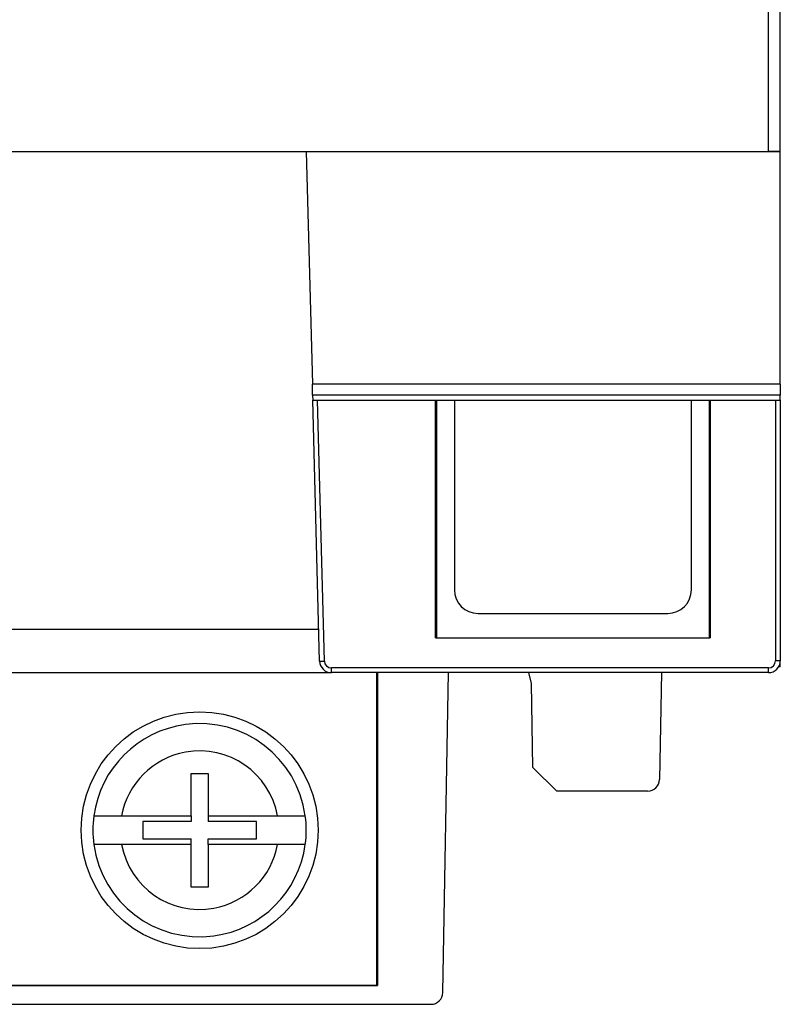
# Model space of a CAD drawing. Header units: inches. Extents: x -14 to 103, y 36 to 194.
# Tile 6 of 12: x 77 to 102, y 36 to 69. Entities that reach past the tile are written whole.
import ezdxf

# ---------------------------------------------------------------- set-up
doc = ezdxf.new("R2010")
doc.units = ezdxf.units.IN
doc.header["$MEASUREMENT"] = 0

# ---------------------------------------------------------------- blocks, each defined once
blk = doc.blocks.new('block 433')
at = {"color": 7, "lineweight": 25}
blk.add_lwpolyline([(102.37, 64.926), (101.97, 64.926)], dxfattribs=at)
blk = doc.blocks.new('block 434')
at = {"color": 7, "lineweight": 25}
blk.add_lwpolyline([(102.37, 64.926), (102.37, 64.933)], dxfattribs=at)
blk = doc.blocks.new('block 570')
at = {"color": 7, "lineweight": 25}
blk.add_lwpolyline([(102.37, 57.073), (86.576, 57.073)], dxfattribs=at)
blk = doc.blocks.new('block 571')
at = {"color": 7, "lineweight": 25}
blk.add_lwpolyline([(86.37, 64.926), (86.576, 57.073)], dxfattribs=at)
blk = doc.blocks.new('block 572')
at = {"color": 7, "lineweight": 25}
blk.add_lwpolyline([(102.37, 57.073), (102.37, 64.926)], dxfattribs=at)
blk = doc.blocks.new('block 573')
at = {"color": 7, "lineweight": 25}
blk.add_lwpolyline([(102.37, 56.695), (86.586, 56.695)], dxfattribs=at)
blk = doc.blocks.new('block 574')
at = {"color": 7, "lineweight": 25}
blk.add_lwpolyline([(86.586, 56.695), (86.576, 57.073)], dxfattribs=at)
blk = doc.blocks.new('block 575')
at = {"color": 7, "lineweight": 25}
blk.add_lwpolyline([(102.37, 57.073), (102.37, 56.695)], dxfattribs=at)
blk = doc.blocks.new('block 576')
at = {"color": 7, "lineweight": 25}
blk.add_lwpolyline([(102.21, 56.526), (102.37, 56.526)], dxfattribs=at)
blk = doc.blocks.new('block 577')
at = {"color": 7, "lineweight": 25}
blk.add_lwpolyline([(100.002, 56.526), (102.21, 56.526)], dxfattribs=at)
blk = doc.blocks.new('block 578')
at = {"color": 7, "lineweight": 25}
blk.add_lwpolyline([(90.738, 56.526), (100.002, 56.526)], dxfattribs=at)
blk = doc.blocks.new('block 579')
at = {"color": 7, "lineweight": 25}
blk.add_lwpolyline([(86.75, 56.526), (90.738, 56.526)], dxfattribs=at)
blk = doc.blocks.new('block 580')
at = {"color": 7, "lineweight": 25}
blk.add_lwpolyline([(86.59, 56.526), (86.75, 56.526)], dxfattribs=at)
blk = doc.blocks.new('block 581')
at = {"color": 7, "lineweight": 25}
blk.add_lwpolyline([(86.586, 56.695), (86.59, 56.526)], dxfattribs=at)
blk = doc.blocks.new('block 582')
at = {"color": 7, "lineweight": 25}
blk.add_lwpolyline([(102.37, 56.526), (102.37, 56.695)], dxfattribs=at)
blk = doc.blocks.new('block 606')
at = {"color": 7, "lineweight": 25}
blk.add_lwpolyline([(101.97, 47.326), (101.97, 47.486)], dxfattribs=at)
blk = doc.blocks.new('block 607')
at = {"color": 7, "lineweight": 25}
blk.add_lwpolyline([(101.97, 47.326), (87.221, 47.326)], dxfattribs=at)
blk = doc.blocks.new('block 608')
at = {"color": 7, "lineweight": 25}
blk.add_lwpolyline([(87.221, 47.326), (87.221, 47.486)], dxfattribs=at)
blk = doc.blocks.new('block 609')
at = {"color": 7, "lineweight": 25}
blk.add_lwpolyline([(101.97, 47.486), (87.221, 47.486)], dxfattribs=at)
blk = doc.blocks.new('block 610')
at = {"color": 7, "lineweight": 25}
blk.add_lwpolyline([(102.37, 47.726), (102.21, 47.726)], dxfattribs=at)
blk = doc.blocks.new('block 611')
at = {"color": 7, "lineweight": 25}
blk.add_lwpolyline([(102.21, 56.526), (102.21, 47.726)], dxfattribs=at)
blk = doc.blocks.new('block 612')
at = {"color": 7, "lineweight": 25}
blk.add_lwpolyline([(102.37, 56.526), (102.37, 47.726)], dxfattribs=at)
blk = doc.blocks.new('block 613')
at = {"color": 7, "lineweight": 25}
blk.add_lwpolyline([(90.77, 56.526), (90.77, 48.5)], dxfattribs=at)
blk = doc.blocks.new('block 614')
at = {"color": 7, "lineweight": 25}
blk.add_lwpolyline([(90.738, 48.5), (90.738, 56.526)], dxfattribs=at)
blk = doc.blocks.new('block 615')
at = {"color": 7, "lineweight": 25}
blk.add_open_spline([(101.97, 47.326), (102.191, 47.326), (102.37, 47.505), (102.37, 47.726)], degree=3, dxfattribs=at)
blk = doc.blocks.new('block 616')
at = {"color": 7, "lineweight": 25}
blk.add_open_spline([(101.97, 47.486), (102.103, 47.486), (102.21, 47.593), (102.21, 47.726)], degree=3, dxfattribs=at)
blk = doc.blocks.new('block 621')
at = {"color": 7, "lineweight": 25}
blk.add_lwpolyline([(90.738, 48.5), (100.002, 48.5)], dxfattribs=at)
blk = doc.blocks.new('block 622')
at = {"color": 7, "lineweight": 25}
blk.add_lwpolyline([(100.002, 56.526), (100.002, 48.5)], dxfattribs=at)
blk = doc.blocks.new('block 623')
at = {"color": 7, "lineweight": 25}
blk.add_open_spline([(86.981, 47.719), (86.984, 47.59), (87.09, 47.486), (87.221, 47.486)], degree=3, dxfattribs=at)
blk = doc.blocks.new('block 624')
at = {"color": 7, "lineweight": 25}
blk.add_lwpolyline([(86.981, 47.719), (86.75, 56.526)], dxfattribs=at)
blk = doc.blocks.new('block 626')
at = {"color": 7, "lineweight": 25}
blk.add_lwpolyline([(99.97, 56.526), (99.97, 48.5)], dxfattribs=at)
blk = doc.blocks.new('block 627')
at = {"color": 7, "lineweight": 25}
blk.add_lwpolyline([(86.821, 47.715), (86.981, 47.719)], dxfattribs=at)
blk = doc.blocks.new('block 628')
at = {"color": 7, "lineweight": 25}
blk.add_lwpolyline([(86.821, 47.715), (86.59, 56.526)], dxfattribs=at)
blk = doc.blocks.new('block 629')
at = {"color": 7, "lineweight": 25}
blk.add_open_spline([(86.821, 47.715), (86.826, 47.499), (87.004, 47.326), (87.221, 47.326)], degree=3, dxfattribs=at)
blk = doc.blocks.new('block 699')
at = {"color": 7, "lineweight": 25}
blk.add_open_spline([(98.57, 49.326), (99.012, 49.326), (99.37, 49.684), (99.37, 50.126)], degree=3, dxfattribs=at)
blk = doc.blocks.new('block 700')
at = {"color": 7, "lineweight": 25}
blk.add_lwpolyline([(92.17, 49.326), (98.57, 49.326)], dxfattribs=at)
blk = doc.blocks.new('block 701')
at = {"color": 7, "lineweight": 25}
blk.add_open_spline([(91.37, 50.126), (91.37, 49.684), (91.728, 49.326), (92.17, 49.326)], degree=3, dxfattribs=at)
blk = doc.blocks.new('block 702')
at = {"color": 7, "lineweight": 25}
blk.add_lwpolyline([(91.37, 56.526), (91.37, 50.126)], dxfattribs=at)
blk = doc.blocks.new('block 703')
at = {"color": 7, "lineweight": 25}
blk.add_lwpolyline([(99.37, 50.126), (99.37, 56.526)], dxfattribs=at)
blk = doc.blocks.new('block 809')
at = {"color": 7, "lineweight": 25}
blk.add_lwpolyline([(75.057, 48.797), (86.792, 48.797)], dxfattribs=at)
blk = doc.blocks.new('block 869')
at = {"color": 7, "lineweight": 25}
blk.add_lwpolyline([(75.096, 47.326), (87.221, 47.326)], dxfattribs=at)
blk = doc.blocks.new('block 972')
at = {"color": 7, "lineweight": 25}
blk.add_lwpolyline([(82.482, 42.486), (82.482, 43.926)], dxfattribs=at)
blk = doc.blocks.new('block 973')
at = {"color": 7, "lineweight": 25}
blk.add_lwpolyline([(80.137, 42.486), (82.482, 42.486)], dxfattribs=at)
blk = doc.blocks.new('block 974')
at = {"color": 7, "lineweight": 25}
blk.add_open_spline([(85.404, 42.486), (85.138, 43.94), (83.745, 44.904), (82.29, 44.639), (81.194, 44.44), (80.336, 43.582), (80.137, 42.486)], degree=3, knots=[0, 0, 0, 0, 1, 1, 1, 2, 2, 2, 2], dxfattribs=at)
blk = doc.blocks.new('block 975')
at = {"color": 7, "lineweight": 25}
blk.add_lwpolyline([(83.058, 42.486), (85.404, 42.486)], dxfattribs=at)
blk = doc.blocks.new('block 976')
at = {"color": 7, "lineweight": 25}
blk.add_lwpolyline([(83.058, 43.926), (83.058, 42.486)], dxfattribs=at)
blk = doc.blocks.new('block 977')
at = {"color": 7, "lineweight": 25}
blk.add_lwpolyline([(82.482, 43.926), (83.058, 43.926)], dxfattribs=at)
blk = doc.blocks.new('block 996')
at = {"color": 7, "lineweight": 25}
blk.add_lwpolyline([(82.482, 40.086), (82.482, 41.526)], dxfattribs=at)
blk = doc.blocks.new('block 997')
at = {"color": 7, "lineweight": 25}
blk.add_lwpolyline([(83.058, 40.086), (82.482, 40.086)], dxfattribs=at)
blk = doc.blocks.new('block 998')
at = {"color": 7, "lineweight": 25}
blk.add_lwpolyline([(83.058, 41.526), (83.058, 40.086)], dxfattribs=at)
blk = doc.blocks.new('block 999')
at = {"color": 7, "lineweight": 25}
blk.add_open_spline([(80.137, 41.526), (80.402, 40.071), (81.796, 39.107), (83.25, 39.372), (84.346, 39.572), (85.204, 40.43), (85.404, 41.526)], degree=3, knots=[0, 0, 0, 0, 1, 1, 1, 2, 2, 2, 2], dxfattribs=at)
blk = doc.blocks.new('block 1000')
at = {"color": 7, "lineweight": 25}
blk.add_lwpolyline([(82.482, 41.526), (80.137, 41.526)], dxfattribs=at)
blk = doc.blocks.new('block 1001')
at = {"color": 7, "lineweight": 25}
blk.add_lwpolyline([(85.404, 41.526), (83.058, 41.526)], dxfattribs=at)
blk = doc.blocks.new('block 1011')
at = {"color": 7, "lineweight": 25}
blk.add_open_spline([(79.202, 41.526), (79.467, 39.555), (81.28, 38.173), (83.25, 38.438), (84.857, 38.654), (86.122, 39.918), (86.338, 41.526)], degree=3, knots=[0, 0, 0, 0, 1, 1, 1, 2, 2, 2, 2], dxfattribs=at)
blk = doc.blocks.new('block 1012')
at = {"color": 7, "lineweight": 25}
blk.add_open_spline([(80.137, 41.526), (80.106, 41.526), (80.076, 41.526), (80.045, 41.526), (80.015, 41.526), (79.985, 41.526), (79.955, 41.526), (79.924, 41.526), (79.895, 41.526), (79.865, 41.526), (79.835, 41.526), (79.806, 41.526), (79.778, 41.526), (79.748, 41.526), (79.72, 41.526), (79.693, 41.526), (79.665, 41.526), (79.638, 41.526), (79.611, 41.526), (79.585, 41.526), (79.559, 41.526), (79.535, 41.526), (79.51, 41.526), (79.486, 41.526), (79.463, 41.526), (79.431, 41.526), (79.401, 41.526), (79.374, 41.526), (79.347, 41.526), (79.322, 41.526), (79.301, 41.526), (79.28, 41.526), (79.262, 41.526), (79.247, 41.526), (79.232, 41.526), (79.221, 41.526), (79.214, 41.526), (79.207, 41.526), (79.204, 41.526), (79.202, 41.526)], degree=3, knots=[0, 0, 0, 0, 1, 1, 1, 2, 2, 2, 3, 3, 3, 4, 4, 4, 5, 5, 5, 6, 6, 6, 7, 7, 7, 8, 8, 8, 9, 9, 9, 10, 10, 10, 11, 11, 11, 12, 12, 12, 13, 13, 13, 13], dxfattribs=at)
blk = doc.blocks.new('block 1013')
at = {"color": 7, "lineweight": 25}
blk.add_open_spline([(86.338, 41.526), (86.337, 41.526), (86.337, 41.526), (86.334, 41.526), (86.332, 41.526), (86.329, 41.526), (86.324, 41.526), (86.319, 41.526), (86.313, 41.526), (86.307, 41.526), (86.3, 41.526), (86.292, 41.526), (86.283, 41.526), (86.274, 41.526), (86.264, 41.526), (86.253, 41.526), (86.242, 41.526), (86.23, 41.526), (86.217, 41.526), (86.204, 41.526), (86.19, 41.526), (86.175, 41.526), (86.161, 41.526), (86.145, 41.526), (86.129, 41.526), (86.113, 41.526), (86.095, 41.526), (86.077, 41.526), (86.033, 41.526), (85.983, 41.526), (85.929, 41.526), (85.878, 41.526), (85.822, 41.526), (85.763, 41.526), (85.707, 41.526), (85.647, 41.526), (85.586, 41.526), (85.527, 41.526), (85.465, 41.526), (85.404, 41.526)], degree=3, knots=[0, 0, 0, 0, 1, 1, 1, 2, 2, 2, 3, 3, 3, 4, 4, 4, 5, 5, 5, 6, 6, 6, 7, 7, 7, 8, 8, 8, 9, 9, 9, 10, 10, 10, 11, 11, 11, 12, 12, 12, 13, 13, 13, 13], dxfattribs=at)
blk = doc.blocks.new('block 1017')
at = {"color": 7, "lineweight": 25}
blk.add_open_spline([(86.338, 42.486), (86.073, 44.456), (84.26, 45.839), (82.29, 45.573), (80.683, 45.357), (79.418, 44.093), (79.202, 42.486)], degree=3, knots=[0, 0, 0, 0, 1, 1, 1, 2, 2, 2, 2], dxfattribs=at)
blk = doc.blocks.new('block 1018')
at = {"color": 7, "lineweight": 25}
blk.add_open_spline([(85.404, 42.486), (85.434, 42.486), (85.465, 42.486), (85.495, 42.486), (85.525, 42.486), (85.556, 42.486), (85.585, 42.486), (85.616, 42.486), (85.646, 42.486), (85.675, 42.486), (85.705, 42.486), (85.734, 42.486), (85.763, 42.486), (85.792, 42.486), (85.82, 42.486), (85.847, 42.486), (85.876, 42.486), (85.903, 42.486), (85.929, 42.486), (85.955, 42.486), (85.981, 42.486), (86.006, 42.486), (86.031, 42.486), (86.054, 42.486), (86.077, 42.486), (86.109, 42.486), (86.139, 42.486), (86.166, 42.486), (86.194, 42.486), (86.218, 42.486), (86.239, 42.486), (86.26, 42.486), (86.278, 42.486), (86.293, 42.486), (86.308, 42.486), (86.319, 42.486), (86.327, 42.486), (86.334, 42.486), (86.336, 42.486), (86.338, 42.486)], degree=3, knots=[0, 0, 0, 0, 1, 1, 1, 2, 2, 2, 3, 3, 3, 4, 4, 4, 5, 5, 5, 6, 6, 6, 7, 7, 7, 8, 8, 8, 9, 9, 9, 10, 10, 10, 11, 11, 11, 12, 12, 12, 13, 13, 13, 13], dxfattribs=at)
blk = doc.blocks.new('block 1019')
at = {"color": 7, "lineweight": 25}
blk.add_open_spline([(79.202, 42.486), (79.203, 42.486), (79.204, 42.486), (79.206, 42.486), (79.208, 42.486), (79.212, 42.486), (79.216, 42.486), (79.221, 42.486), (79.227, 42.486), (79.234, 42.486), (79.24, 42.486), (79.248, 42.486), (79.257, 42.486), (79.266, 42.486), (79.276, 42.486), (79.287, 42.486), (79.298, 42.486), (79.31, 42.486), (79.323, 42.486), (79.336, 42.486), (79.35, 42.486), (79.365, 42.486), (79.379, 42.486), (79.395, 42.486), (79.411, 42.486), (79.428, 42.486), (79.445, 42.486), (79.463, 42.486), (79.507, 42.486), (79.557, 42.486), (79.611, 42.486), (79.662, 42.486), (79.718, 42.486), (79.777, 42.486), (79.833, 42.486), (79.893, 42.486), (79.954, 42.486), (80.014, 42.486), (80.075, 42.486), (80.137, 42.486)], degree=3, knots=[0, 0, 0, 0, 1, 1, 1, 2, 2, 2, 3, 3, 3, 4, 4, 4, 5, 5, 5, 6, 6, 6, 7, 7, 7, 8, 8, 8, 9, 9, 9, 10, 10, 10, 11, 11, 11, 12, 12, 12, 13, 13, 13, 13], dxfattribs=at)
blk = doc.blocks.new('block 1049')
at = {"color": 7, "lineweight": 25}
blk.add_lwpolyline([(83.058, 41.718), (84.69, 41.718)], dxfattribs=at)
blk = doc.blocks.new('block 1050')
at = {"color": 7, "lineweight": 25}
blk.add_lwpolyline([(84.69, 41.718), (84.69, 42.294)], dxfattribs=at)
blk = doc.blocks.new('block 1051')
at = {"color": 7, "lineweight": 25}
blk.add_lwpolyline([(84.69, 42.294), (83.058, 42.294)], dxfattribs=at)
blk = doc.blocks.new('block 1052')
at = {"color": 7, "lineweight": 25}
blk.add_open_spline([(86.338, 41.526), (86.381, 41.844), (86.381, 42.167), (86.338, 42.486)], degree=3, dxfattribs=at)
blk = doc.blocks.new('block 1053')
at = {"color": 7, "lineweight": 25}
blk.add_lwpolyline([(83.058, 41.526), (83.058, 41.718)], dxfattribs=at)
blk = doc.blocks.new('block 1054')
at = {"color": 7, "lineweight": 25}
blk.add_lwpolyline([(83.058, 42.486), (83.058, 42.294)], dxfattribs=at)
blk = doc.blocks.new('block 1055')
at = {"color": 7, "lineweight": 25}
blk.add_lwpolyline([(80.85, 42.294), (80.85, 41.718)], dxfattribs=at)
blk = doc.blocks.new('block 1056')
at = {"color": 7, "lineweight": 25}
blk.add_lwpolyline([(80.85, 41.718), (82.482, 41.718)], dxfattribs=at)
blk = doc.blocks.new('block 1057')
at = {"color": 7, "lineweight": 25}
blk.add_lwpolyline([(82.482, 42.294), (80.85, 42.294)], dxfattribs=at)
blk = doc.blocks.new('block 1058')
at = {"color": 7, "lineweight": 25}
blk.add_open_spline([(79.202, 42.486), (79.159, 42.167), (79.159, 41.844), (79.202, 41.526)], degree=3, dxfattribs=at)
blk = doc.blocks.new('block 1059')
at = {"color": 7, "lineweight": 25}
blk.add_lwpolyline([(82.482, 42.486), (82.482, 42.294)], dxfattribs=at)
blk = doc.blocks.new('block 1060')
at = {"color": 7, "lineweight": 25}
blk.add_lwpolyline([(82.482, 41.526), (82.482, 41.718)], dxfattribs=at)
blk = doc.blocks.new('block 1081')
at = {"color": 7, "lineweight": 25}
blk.add_lwpolyline([(88.77, 47.326), (88.77, 36.757)], dxfattribs=at)
blk = doc.blocks.new('block 1082')
at = {"color": 7, "lineweight": 25}
blk.add_lwpolyline([(88.752, 36.766), (88.77, 36.757)], dxfattribs=at)
blk = doc.blocks.new('block 1085')
at = {"color": 7, "lineweight": 25}
blk.add_lwpolyline([(102.37, 47.521), (102.313, 47.52)], dxfattribs=at)
blk = doc.blocks.new('block 1086')
at = {"color": 7, "lineweight": 25}
blk.add_lwpolyline([(102.37, 47.521), (102.37, 47.726)], dxfattribs=at)
blk = doc.blocks.new('block 1093')
at = {"color": 7, "lineweight": 25}
blk.add_open_spline([(86.77, 42.006), (86.77, 44.215), (84.979, 46.006), (82.77, 46.006), (80.561, 46.006), (78.77, 44.215), (78.77, 42.006), (78.77, 39.797), (80.561, 38.006), (82.77, 38.006), (84.979, 38.006), (86.77, 39.797), (86.77, 42.006), (86.77, 42.006), (86.77, 42.006), (86.77, 42.006)], degree=3, knots=[0, 0, 0, 0, 1, 1, 1, 2, 2, 2, 3, 3, 3, 4, 4, 4, 5, 5, 5, 5], dxfattribs=at)
blk = doc.blocks.new('block 1094')
at = {"color": 7, "lineweight": 25}
blk.add_lwpolyline([(88.752, 36.766), (88.752, 47.326)], dxfattribs=at)
blk = doc.blocks.new('block 1095')
at = {"color": 7, "lineweight": 25}
blk.add_lwpolyline([(-0.012, 36.766), (88.752, 36.766)], dxfattribs=at)
blk = doc.blocks.new('block 1097')
at = {"color": 7, "lineweight": 25}
blk.add_lwpolyline([(88.77, 36.757), (-0.03, 36.757)], dxfattribs=at)
blk = doc.blocks.new('block 1099')
at = {"color": 7, "lineweight": 25}
blk.add_lwpolyline([(-1.841, 36.126), (90.582, 36.126)], dxfattribs=at)
blk = doc.blocks.new('block 1100')
at = {"color": 7, "lineweight": 25}
blk.add_open_spline([(90.582, 36.126), (90.8, 36.126), (90.978, 36.301), (90.982, 36.519)], degree=3, dxfattribs=at)
blk = doc.blocks.new('block 1101')
at = {"color": 7, "lineweight": 25}
blk.add_lwpolyline([(90.982, 36.519), (91.17, 47.326)], dxfattribs=at)
blk = doc.blocks.new('block 1103')
at = {"color": 7, "lineweight": 25}
blk.add_lwpolyline([(98.356, 47.326), (98.293, 43.719)], dxfattribs=at)
blk = doc.blocks.new('block 1104')
at = {"color": 7, "lineweight": 25}
blk.add_open_spline([(97.893, 43.326), (98.111, 43.326), (98.289, 43.501), (98.293, 43.719)], degree=3, dxfattribs=at)
blk = doc.blocks.new('block 1105')
at = {"color": 7, "lineweight": 25}
blk.add_lwpolyline([(97.893, 43.326), (94.833, 43.326)], dxfattribs=at)
blk = doc.blocks.new('block 1106')
at = {"color": 7, "lineweight": 25}
blk.add_lwpolyline([(94.019, 44.125), (94.833, 43.326)], dxfattribs=at)
blk = doc.blocks.new('block 1107')
at = {"color": 7, "lineweight": 25}
blk.add_lwpolyline([(94.019, 44.125), (93.969, 46.96)], dxfattribs=at)
blk = doc.blocks.new('block 1108')
at = {"color": 7, "lineweight": 25}
blk.add_lwpolyline([(93.969, 46.96), (93.888, 47.326)], dxfattribs=at)
blk = doc.blocks.new('block 1193')
at = {"color": 7, "lineweight": 25}
blk.add_lwpolyline([(101.97, 64.926), (101.97, 119.326)], dxfattribs=at)
blk = doc.blocks.new('block 1194')
at = {"color": 7, "lineweight": 25}
blk.add_lwpolyline([(38.774, 64.926), (101.97, 64.926)], dxfattribs=at)
blk = doc.blocks.new('block 1216')
at = {"color": 7, "lineweight": 25}
blk.add_lwpolyline([(102.37, 64.933), (102.37, 119.319)], dxfattribs=at)
blk = doc.blocks.new('block 1217')
at = {"color": 7, "lineweight": 25}
blk.add_open_spline([(101.97, 64.926), (102.191, 64.926), (102.37, 64.929), (102.37, 64.933)], degree=3, dxfattribs=at)

msp = doc.modelspace()

# ---------------------------------------------------------------- block references
for name in ['block 1193', 'block 1216', 'block 1194', 'block 571', 'block 1217', 'block 433', 'block 434', 'block 572', 'block 570', 'block 574', 'block 575', 'block 573', 'block 581', 'block 582', 'block 580', 'block 628', 'block 579', 'block 624', 'block 578', 'block 614', 'block 613', 'block 702', 'block 703', 'block 626', 'block 577', 'block 622', 'block 576', 'block 611', 'block 612', 'block 701', 'block 699', 'block 700', 'block 809', 'block 621', 'block 627', 'block 629', 'block 623', 'block 615', 'block 616', 'block 610', 'block 1086', 'block 869', 'block 608', 'block 609', 'block 607', 'block 1094', 'block 1081', 'block 1101', 'block 1108', 'block 1103', 'block 606', 'block 1085', 'block 1107', 'block 1093', 'block 1017', 'block 974', 'block 972', 'block 977', 'block 976', 'block 1106', 'block 1104', 'block 1105', 'block 1058', 'block 1019', 'block 973', 'block 1055', 'block 1057', 'block 1059', 'block 975', 'block 1054', 'block 1051', 'block 1050', 'block 1018', 'block 1052', 'block 1056', 'block 1060', 'block 1049', 'block 1053', 'block 1011', 'block 1012', 'block 999', 'block 1000', 'block 996', 'block 998', 'block 1001', 'block 1013', 'block 997', 'block 1097', 'block 1095', 'block 1082', 'block 1100', 'block 1099']:
    msp.add_blockref(name, (0, 0))

doc.saveas('drawing.dxf')
